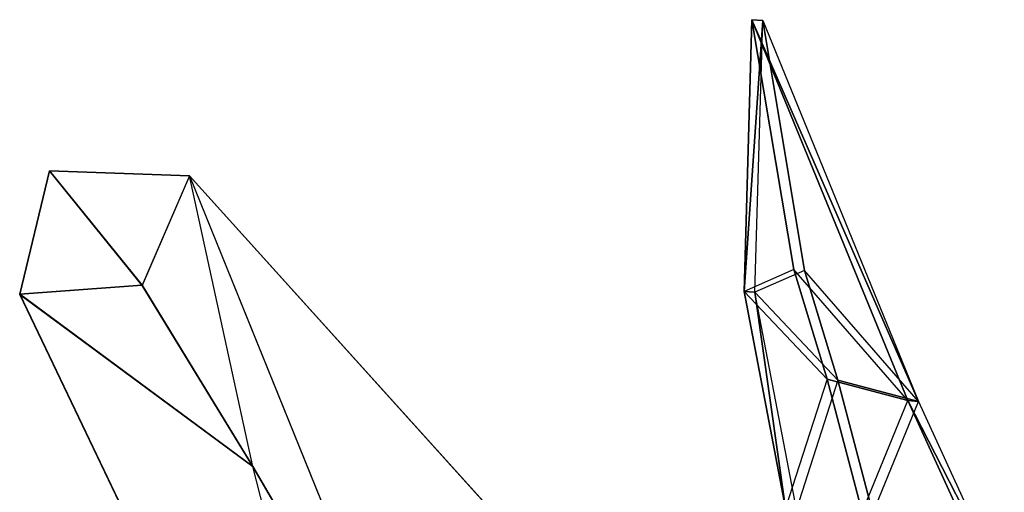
# Model space of a CAD drawing. Header units: metres. Extents: x -305 to 296, y -370 to 370.
# Tile 10 of 13: x -305 to 0, y 224 to 370. Entities that reach past the tile are written whole.
import ezdxf

# ---------------------------------------------------------------- set-up
doc = ezdxf.new("R2010")
doc.units = ezdxf.units.M

msp = doc.modelspace()

# ---------------------------------------------------------------- linework, layer by layer
for points in [[(-78.2435, 370.038, -94.9362), (-65.3307, 292.862, -122.857), (-80.6868, 286.12, -101.005)], [(-80.6868, 286.12, -101.005), (-74.9406, 369.78, -92.6948), (-78.2435, 370.038, -94.9362)], [(-80.6868, 286.12, -101.005), (-77.3838, 285.862, -98.7632), (-74.9406, 369.78, -92.6948)], [(-30.058, 252.408, -179.496), (-65.3307, 292.862, -122.857), (-78.2435, 370.038, -94.9362)], [(-78.2435, 370.038, -94.9362), (-74.9406, 369.78, -92.6948), (-26.7551, 252.15, -177.255)], [(-78.2435, 370.038, -94.9362), (-26.7551, 252.15, -177.255), (-30.058, 252.408, -179.496)], [(-74.9406, 369.78, -92.6948), (-62.0277, 292.604, -120.615), (-77.3838, 285.862, -98.7632)], [(-26.7551, 252.15, -177.255), (-62.0277, 292.604, -120.615), (-74.9406, 369.78, -92.6948)], [(-266.764, 288.028, -226.333), (-304.662, 285.245, -226.333), (-295.428, 323.357, -226.333)], [(-304.662, 285.245, -226.333), (-295.425, 323.315, -230.333), (-295.428, 323.357, -226.333)], [(-304.662, 285.245, -226.333), (-304.659, 285.204, -230.333), (-295.425, 323.315, -230.333)], [(-266.761, 287.987, -230.333), (-304.659, 285.204, -230.333), (-295.425, 323.315, -230.333)], [(-266.764, 288.028, -226.333), (-295.428, 323.357, -226.333), (-252.202, 321.852, -226.333)], [(-295.428, 323.357, -226.333), (-295.425, 323.315, -230.333), (-252.199, 321.811, -230.333)], [(-295.428, 323.357, -226.333), (-252.199, 321.811, -230.333), (-252.202, 321.852, -226.333)], [(-266.761, 287.987, -230.333), (-295.425, 323.315, -230.333), (-252.199, 321.811, -230.333)], [(-252.202, 321.852, -226.333), (-266.764, 288.028, -226.333), (-232.572, 232.049, -226.333)], [(-252.199, 321.811, -230.333), (-266.761, 287.987, -230.333), (-232.569, 232.007, -230.333)], [(-232.572, 232.049, -226.333), (-252.202, 321.852, -226.333), (-177.524, 137.827, -226.333)], [(-252.202, 321.852, -226.333), (-177.524, 137.827, -226.333), (-89.5892, 141.945, -226.333)], [(-252.202, 321.852, -226.333), (-252.199, 321.811, -230.333), (-89.5861, 141.904, -230.333)], [(-252.202, 321.852, -226.333), (-89.5861, 141.904, -230.333), (-89.5892, 141.945, -226.333)], [(-232.569, 232.007, -230.333), (-252.199, 321.811, -230.333), (-177.521, 137.786, -230.333)], [(-252.199, 321.811, -230.333), (-177.521, 137.786, -230.333), (-89.5861, 141.904, -230.333)], [(-65.3307, 292.862, -122.857), (-80.6868, 286.12, -101.005), (-54.9895, 259.002, -141.997)], [(-62.0277, 292.604, -120.615), (-77.3838, 285.862, -98.7632), (-51.6866, 258.744, -139.755)], [(-54.9895, 259.002, -141.997), (-30.058, 252.408, -179.496), (-65.3307, 292.862, -122.857)], [(-51.6866, 258.744, -139.755), (-26.7551, 252.15, -177.255), (-62.0277, 292.604, -120.615)], [(-304.662, 285.245, -226.333), (-232.572, 232.049, -226.333), (-266.764, 288.028, -226.333)], [(-304.659, 285.204, -230.333), (-232.569, 232.007, -230.333), (-266.761, 287.987, -230.333)], [(-179.123, 23.0688, -226.333), (-232.572, 232.049, -226.333), (-304.662, 285.245, -226.333)], [(-179.123, 23.0688, -226.333), (-304.659, 285.204, -230.333), (-304.662, 285.245, -226.333)], [(-179.123, 23.0688, -226.333), (-179.12, 23.0271, -230.333), (-304.659, 285.204, -230.333)], [(-179.12, 23.0271, -230.333), (-232.569, 232.007, -230.333), (-304.659, 285.204, -230.333)], [(-67.8356, 219.134, -127.66), (-80.6868, 286.12, -101.005), (-54.9895, 259.002, -141.997)], [(-67.8356, 219.134, -127.66), (-77.3838, 285.862, -98.7632), (-80.6868, 286.12, -101.005)], [(-67.8356, 219.134, -127.66), (-64.5327, 218.876, -125.419), (-77.3838, 285.862, -98.7632)], [(-64.5327, 218.876, -125.419), (-77.3838, 285.862, -98.7632), (-51.6866, 258.744, -139.755)], [(-44.2197, 217.923, -162.6), (-54.9895, 259.002, -141.997), (-67.8356, 219.134, -127.66)], [(-44.2197, 217.923, -162.6), (-30.058, 252.408, -179.496), (-54.9895, 259.002, -141.997)], [(-40.9168, 217.665, -160.359), (-51.6866, 258.744, -139.755), (-64.5327, 218.876, -125.419)], [(-40.9168, 217.665, -160.359), (-26.7551, 252.15, -177.255), (-51.6866, 258.744, -139.755)], [(-44.2197, 217.923, -162.6), (-30.058, 252.408, -179.496), (-3.53334, 194.576, -225.246)], [(-40.9168, 217.665, -160.359), (-26.7551, 252.15, -177.255), (-0.23039, 194.317, -223.005)], [(-30.058, 252.408, -179.496), (-26.7551, 252.15, -177.255), (-0.23039, 194.317, -223.005)], [(-30.058, 252.408, -179.496), (-0.23039, 194.317, -223.005), (-3.53334, 194.576, -225.246)], [(-177.524, 137.827, -226.333), (-179.123, 23.0688, -226.333), (-232.572, 232.049, -226.333)], [(-177.521, 137.786, -230.333), (-179.12, 23.0271, -230.333), (-232.569, 232.007, -230.333)]]:
    msp.add_3dface(points)

doc.saveas('drawing.dxf')
